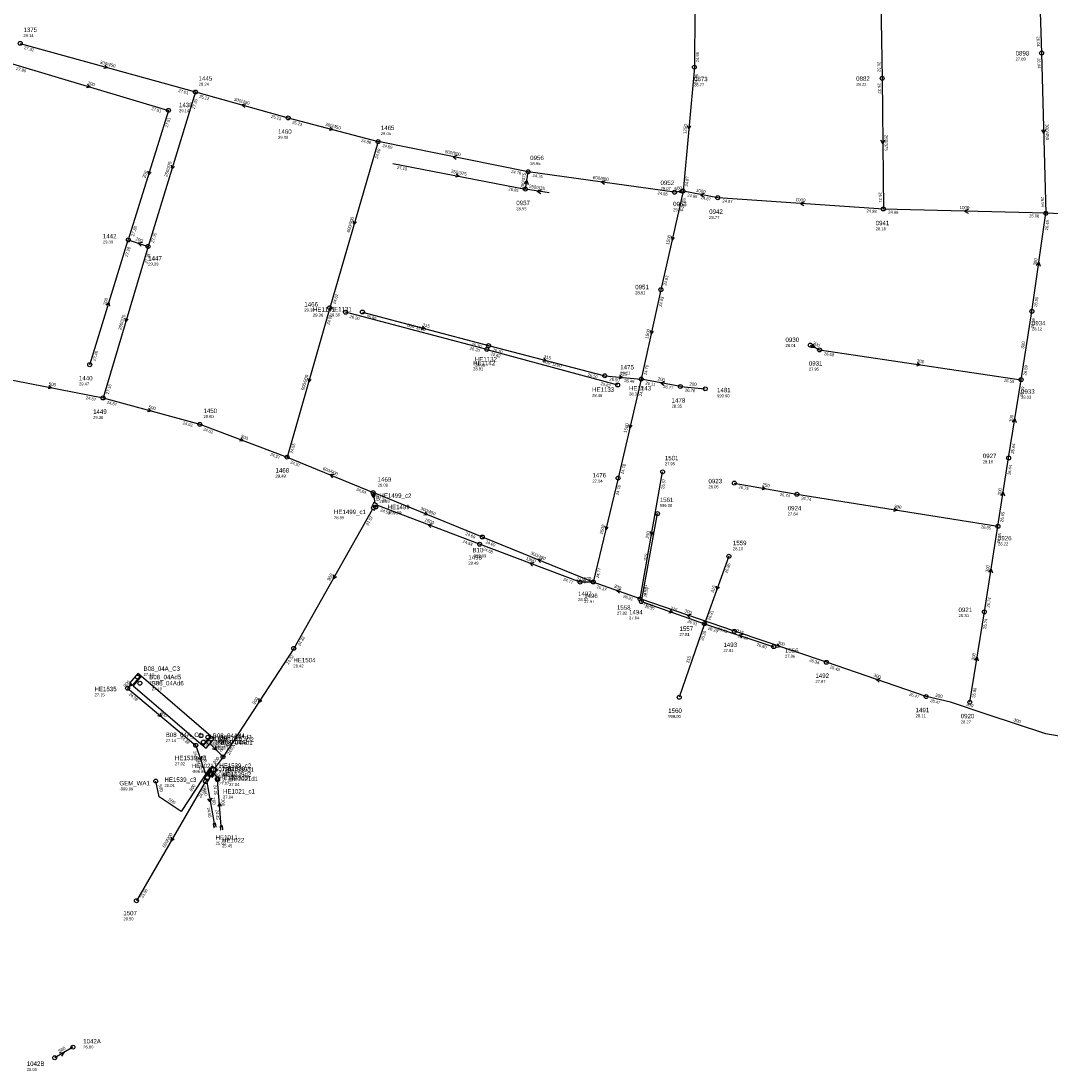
# Model space of a CAD drawing. Header units: metres. Extents: x 179992 to 198392, y 351761 to 369438.
# Tile 132 of 194: x 190426 to 190844, y 361538 to 361965. Entities that reach past the tile are written whole.
import ezdxf

# ---------------------------------------------------------------- set-up
doc = ezdxf.new("R2010")
doc.units = ezdxf.units.M

msp = doc.modelspace()

# ---------------------------------------------------------------- linework, layer by layer
at = {"layer": 'B-WE-RI-DRAINAGE-DRAIN_BETON_500', "linetype": 'Continuous'}
msp.add_lwpolyline([(190446.814, 361548.168), (190439.392, 361543.848)], dxfattribs=at)
at = {"layer": 'B-WE-RI-DRAINAGE-RIOOLPUT_INSPECTIEPUT'}
for centre in [(190446.81, 361548.17), (190439.39, 361543.85)]:
    msp.add_circle(centre, 0.8, dxfattribs=at)
at = {"layer": 'B-WE-RI-DRAINAGE_STROMINGSRICHTING'}
msp.add_lwpolyline([(190441.36, 361545.9), (190443.1, 361546.01), (190442.15, 361544.55)], dxfattribs=at)
at = {"layer": 'B-WE-RI-GWA-POMPPUT'}
msp.add_circle((190480.47, 361656.26), 0.8, dxfattribs=at)
at = {"layer": 'B-WE-RI-GWA-RIOOLLEIDING', "linetype": 'Continuous'}
for points in [[(190693.61, 361816.57), (190677.69, 361819.57)], [(190693.61, 361816.57), (190703.74, 361815.63)], [(190677.21, 361730.31), (190686.38, 361781.89)], [(190677.75, 361729.21), (190684.31, 361764.93)], [(190713.31, 361747.6), (190703.38, 361720.22)], [(190677.75, 361729.21), (190703.38, 361720.22)], [(190703.38, 361720.22), (190731.55, 361710.87)]]:
    msp.add_lwpolyline(points, dxfattribs=at)
at = {"layer": 'B-WE-RI-GWA-RIOOLLEIDING_BETON_1500', "linetype": 'Continuous'}
for points in [[(190694.7, 361895.94), (190685.71, 361855.9)], [(190685.71, 361855.9), (190677.69, 361819.57)], [(190677.69, 361819.57), (190668.31, 361779.35)], [(190668.31, 361779.35), (190658.22, 361737.14)]]:
    msp.add_lwpolyline(points, dxfattribs=at)
at = {"layer": 'B-WE-RI-GWA-RIOOLLEIDING_BETON_300', "linetype": 'Continuous'}
for points in [[(190836.45, 361847.11), (190842.11, 361886.94)], [(190832.04, 361819.34), (190836.45, 361847.11)], [(190746.37, 361833.39), (190750.16, 361831.43)], [(190750.16, 361831.43), (190832.04, 361819.34)], [(190826.98, 361787.53), (190832.04, 361819.34)], [(190822.65, 361759.77), (190826.98, 361787.53)], [(190740.94, 361772.78), (190822.65, 361759.77)], [(190817.12, 361725.01), (190822.65, 361759.77)], [(190715.55, 361717.11), (190677.21, 361730.31)], [(190811.23, 361688.31), (190817.12, 361725.01)], [(190752.92, 361704.52), (190715.55, 361717.11)], [(190793.47, 361690.62), (190752.92, 361704.52)]]:
    msp.add_lwpolyline(points, dxfattribs=at)
at = {"layer": 'B-WE-RI-GWA-RIOOLLEIDING_BETON_375', "linetype": 'Continuous'}
for points in [[(190496.57, 361936.22), (190477.31, 361873.46)], [(190576.81, 361907.219), (190630.666, 361896.777)], [(190630.666, 361896.777), (190631.77, 361903.82)], [(190640.3, 361895.192), (190630.666, 361896.777)], [(190477.31, 361873.46), (190459.03, 361811.92)]]:
    msp.add_lwpolyline(points, dxfattribs=at)
at = {"layer": 'B-WE-RI-GWA-RIOOLLEIDING_BETON_450', "linetype": 'Continuous'}
for points in [[(190838.72, 362002.38), (190840.39, 361952.03)], [(190425.37, 361955.99), (190496.57, 361936.22)], [(190840.39, 361952.03), (190842.11, 361886.94)], [(190496.57, 361936.22), (190534.26, 361925.69)], [(190534.26, 361925.69), (190570.81, 361916.06)]]:
    msp.add_lwpolyline(points, dxfattribs=at)
at = {"layer": 'B-WE-RI-GWA-RIOOLLEIDING_BETON_500', "linetype": 'Continuous'}
for points in [[(190417.5, 361820.05), (190459.03, 361811.92)], [(190498.36, 361801.21), (190533.8, 361787.86)]]:
    msp.add_lwpolyline(points, dxfattribs=at)
at = {"layer": 'B-WE-RI-GWA-RIOOLLEIDING_BETON_600', "linetype": 'Continuous'}
msp.add_lwpolyline([(190694.7, 361895.94), (190691.24, 361895.49)], dxfattribs=at)
at = {"layer": 'B-WE-RI-GWA-RIOOLLEIDING_BETON_700', "linetype": 'Continuous'}
for points in [[(190504.385, 361658.884), (190505.065, 361657.928)], [(190501.027, 361656.637), (190504.183, 361639.024)], [(190507.089, 361637.981), (190505.555, 361656.775)]]:
    msp.add_lwpolyline(points, dxfattribs=at)
at = {"layer": 'B-WE-RI-GWA-RIOOLLEIDING_BETON_900', "linetype": 'Continuous'}
for points in [[(190570.81, 361916.06), (190551.17, 361848.57)], [(190691.24, 361895.49), (190631.77, 361903.82)], [(190551.17, 361848.57), (190533.8, 361787.86)], [(190533.8, 361787.86), (190568.749, 361773.49)], [(190470.519, 361695.716), (190469, 361694)], [(190469, 361694), (190496.693, 361670.787)], [(190496.693, 361670.787), (190500.832, 361658.758)], [(190502.469, 361658.612), (190502.301, 361658.395)]]:
    msp.add_lwpolyline(points, dxfattribs=at)
at = {"layer": 'B-WE-RI-GWA-RIOOLLEIDING_GVK_1000', "linetype": 'Continuous'}
for points in [[(190708.79, 361893.27), (190694.7, 361895.94)], [(190776.09, 361888.68), (190708.79, 361893.27)], [(190842.11, 361886.94), (190776.09, 361888.68)], [(190502.52, 361671.463), (190507.79, 361666.12)]]:
    msp.add_lwpolyline(points, dxfattribs=at)
at = {"layer": 'B-WE-RI-GWA-RIOOLLEIDING_GVK_1250', "linetype": 'Continuous'}
for points in [[(190699.59, 361993), (190699.32, 361946.31)], [(190699.32, 361946.31), (190694.7, 361895.94)]]:
    msp.add_lwpolyline(points, dxfattribs=at)
at = {"layer": 'B-WE-RI-GWA-RIOOLLEIDING_GVK_1500', "linetype": 'Continuous'}
for points in [[(190612.05, 361752.5), (190570.324, 361768.347)], [(190652.87, 361737.08), (190612.05, 361752.5)], [(190658.22, 361737.14), (190652.87, 361737.08)]]:
    msp.add_lwpolyline(points, dxfattribs=at)
at = {"layer": 'B-WE-RI-GWA-RIOOLLEIDING_GVK_300', "linetype": 'Continuous'}
for points in [[(190677.21, 361730.31), (190658.22, 361737.14)], [(190881.02, 361668.68), (190842.05, 361675.43), (190818.24, 361683.37), (190803.42, 361688.39), (190793.47, 361690.62)]]:
    msp.add_lwpolyline(points, dxfattribs=at)
at = {"layer": 'B-WE-RI-GWA-RIOOLLEIDING_GVK_375', "linetype": 'Continuous'}
for points in [[(190774.59, 361996.7), (190775.61, 361941.75)], [(190775.61, 361941.75), (190776.09, 361888.68)]]:
    msp.add_lwpolyline(points, dxfattribs=at)
at = {"layer": 'B-WE-RI-GWA-RIOOLLEIDING_GVK_500', "linetype": 'Continuous'}
msp.add_lwpolyline([(190459.03, 361811.92), (190498.36, 361801.21)], dxfattribs=at)
at = {"layer": 'B-WE-RI-GWA-RIOOLLEIDING_GVK_800', "linetype": 'Continuous'}
for points in [[(190909.54, 361884.05), (190842.11, 361886.94)], [(190568.749, 361773.49), (190569.484, 361769.237)]]:
    msp.add_lwpolyline(points, dxfattribs=at)
at = {"layer": 'B-WE-RI-GWA-RIOOLLEIDING_GVK_900', "linetype": 'Continuous'}
for points in [[(190631.77, 361903.82), (190570.81, 361916.06)], [(190568.536, 361766.728), (190536.54, 361710.2)], [(190536.54, 361710.2), (190507.79, 361666.12)], [(190507.79, 361666.12), (190504.564, 361661.748)]]:
    msp.add_lwpolyline(points, dxfattribs=at)
at = {"layer": 'B-WE-RI-GWA-RIOOLLEIDING_PVC_200', "linetype": 'Continuous'}
for points in [[(190422.18, 361947.6), (190485.61, 361928.77)], [(190485.61, 361928.77), (190469.3, 361876.14)], [(190453.61, 361825.43), (190469.3, 361876.14)], [(190469.3, 361876.14), (190477.31, 361873.46)]]:
    msp.add_lwpolyline(points, dxfattribs=at)
at = {"layer": 'B-WE-RI-GWA-RIOOLLEIDING_PVC_250', "linetype": 'Continuous'}
msp.add_lwpolyline([(190715.52, 361777.32), (190740.94, 361772.78)], dxfattribs=at)
at = {"layer": 'B-WE-RI-GWA-RIOOLLEIDING_PVC_500', "linetype": 'Continuous'}
msp.add_lwpolyline([(190502.714, 361661.563), (190502.41, 361661.713), (190490.743, 361643.963), (190481.854, 361649.841), (190480.469, 361656.257)], dxfattribs=at)
at = {"layer": 'B-WE-RI-GWA-RIOOLPUT_INSPECTIEPUT', "linetype": 'Continuous'}
for points in [[(190567.925, 361767.022), (190569.375, 361766.346), (190569.883, 361767.434), (190568.432, 361768.11), (190567.925, 361767.022)], [(190500.169, 361657.314), (190501.728, 361656.414), (190502.728, 361658.146), (190501.254, 361659.059), (190500.169, 361657.314)], [(190502.869, 361658.349), (190503.801, 361659.858), (190502.953, 361660.388), (190502.007, 361658.871), (190502.869, 361658.349)], [(190505.039, 361656.724), (190506.034, 361656.828), (190505.929, 361657.823), (190504.935, 361657.718), (190505.039, 361656.724)], [(190504.096, 361637.444), (190504.274, 361637.501), (190503.92, 361638.785), (190504.543, 361638.945), (190504.877, 361637.655), (190505.062, 361637.703), (190504.674, 361639.151), (190503.708, 361638.893), (190504.096, 361637.444)], [(190506.717, 361636.455), (190506.883, 361636.467), (190506.77, 361637.808), (190507.42, 361637.867), (190507.564, 361636.526), (190507.713, 361636.543), (190507.582, 361638.037), (190506.586, 361637.95), (190506.717, 361636.455)]]:
    msp.add_lwpolyline(points, dxfattribs=at)
at = {"layer": 'B-WE-RI-GWA-RIOOLPUT_INSPECTIEPUT'}
for centre in [(190425.37, 361955.99), (190840.39, 361952.03), (190699.32, 361946.31), (190775.61, 361941.75), (190496.57, 361936.22), (190485.61, 361928.77), (190534.26, 361925.69), (190570.81, 361916.06), (190631.77, 361903.82), (190630.67, 361896.78), (190691.24, 361895.49), (190694.7, 361895.94), (190708.79, 361893.27), (190776.09, 361888.68), (190842.11, 361886.94), (190469.3, 361876.14), (190477.31, 361873.46), (190685.71, 361855.9), (190551.17, 361848.57), (190836.45, 361847.11), (190746.37, 361833.39), (190750.16, 361831.43), (190453.61, 361825.43), (190677.69, 361819.57), (190693.61, 361816.57), (190703.74, 361815.63), (190832.04, 361819.34), (190459.03, 361811.92), (190498.36, 361801.21), (190533.8, 361787.86), (190826.98, 361787.53), (190686.38, 361781.89), (190668.31, 361779.35), (190715.52, 361777.32), (190568.75, 361773.49), (190740.94, 361772.78), (190684.31, 361764.93), (190822.65, 361759.77), (190612.05, 361752.5), (190713.31, 361747.6), (190652.87, 361737.08), (190658.22, 361737.14), (190677.21, 361730.31), (190677.75, 361729.21), (190817.12, 361725.01), (190703.38, 361720.22), (190715.55, 361717.11), (190536.54, 361710.2), (190731.55, 361710.87), (190752.92, 361704.52), (190469, 361694), (190793.47, 361690.62), (190811.23, 361688.31), (190496.69, 361670.79), (190507.79, 361666.12)]:
    msp.add_circle(centre, 0.8, dxfattribs=at)
at = {"layer": 'B-WE-RI-GWA-RIOOLPUT_OVERSTORTPUT', "linetype": 'Continuous'}
for points in [[(190568.55, 361768.324), (190570, 361767.648), (190570.507, 361768.735), (190569.057, 361769.411), (190568.55, 361768.324)], [(190469.94, 361696.173), (190471.074, 361695.191), (190474.349, 361698.968), (190473.216, 361699.951), (190469.94, 361696.173)], [(190499.749, 361670.595), (190500.887, 361669.618), (190504.21, 361673.395), (190503.069, 361674.372), (190499.749, 361670.595)], [(190503.566, 361657.922), (190505.42, 361661.007), (190503.192, 361662.346), (190501.338, 361659.261), (190501.878, 361658.941), (190502.9, 361660.574), (190504.009, 361659.891), (190503.017, 361658.237), (190503.566, 361657.922)]]:
    msp.add_lwpolyline(points, dxfattribs=at)
at = {"layer": 'B-WE-RI-GWA-RIOOLPUT_OVERSTORTPUT'}
msp.add_circle((190505.55, 361656.78), 0.8, dxfattribs=at)
at = {"layer": 'B-WE-RI-GWA_STROMINGSRICHTING'}
for points in [[(190459.78, 361947.18), (190460.97, 361946.1), (190459.39, 361945.8)], [(190452.72, 361939.29), (190453.89, 361938.18), (190452.31, 361937.9)], [(190517, 361931.26), (190515.42, 361930.95), (190516.61, 361929.87)], [(190551.33, 361921.94), (190552.54, 361920.88), (190550.96, 361920.55)], [(190696.42, 361922.62), (190697.01, 361921.12), (190697.86, 361922.49)], [(190841.93, 361920.94), (190841.25, 361919.48), (190840.49, 361920.91)], [(190776.56, 361916.66), (190775.85, 361915.21), (190775.12, 361916.65)], [(190602.84, 361910.36), (190601.29, 361909.94), (190602.56, 361908.95)], [(190486.67, 361906.43), (190486.94, 361904.84), (190488.05, 361906.01)], [(190477.19, 361904.04), (190477.45, 361902.46), (190478.57, 361903.62)], [(190602.46, 361902.98), (190603.74, 361902), (190602.19, 361901.57)], [(190630.21, 361898.88), (190631.22, 361900.3), (190631.75, 361898.64)], [(190663.03, 361900.17), (190661.51, 361899.66), (190662.83, 361898.74)], [(190637.15, 361896.5), (190635.48, 361895.98), (190636.9, 361894.96)], [(190694.42, 361896.69), (190692.97, 361895.71), (190694.62, 361895.14)], [(190703.29, 361895.04), (190701.74, 361894.6), (190703.03, 361893.63)], [(190743.93, 361891.6), (190742.44, 361890.97), (190743.83, 361890.16)], [(190810.56, 361888.49), (190809.1, 361887.81), (190810.52, 361887.05)], [(190560.7, 361883.9), (190560.99, 361882.32), (190562.08, 361883.5)], [(190689.82, 361877.48), (190690.21, 361875.92), (190691.22, 361877.17)], [(190475.03, 361875.04), (190473.3, 361874.8), (190474.54, 361873.57)], [(190838.36, 361865.7), (190839.28, 361867.03), (190839.79, 361865.5)], [(190460.34, 361849.62), (190461.45, 361850.79), (190461.72, 361849.2)], [(190467.89, 361844.28), (190468.17, 361842.69), (190469.27, 361843.87)], [(190681.31, 361839.3), (190681.7, 361837.73), (190682.71, 361838.99)], [(190747.24, 361833.82), (190748.27, 361832.41), (190746.52, 361832.43)], [(190789.78, 361826.31), (190791.1, 361825.39), (190789.57, 361824.88)], [(190436.99, 361816.97), (190438.27, 361815.98), (190436.71, 361815.56)], [(190542.19, 361819.8), (190542.48, 361818.21), (190543.57, 361819.4)], [(190687.2, 361818.51), (190685.65, 361818.07), (190686.93, 361817.1)], [(190477.49, 361807.64), (190478.7, 361806.57), (190477.12, 361806.25)], [(190672.63, 361801.03), (190673, 361799.46), (190674.03, 361800.7)], [(190828.57, 361802.13), (190829.51, 361803.44), (190829.99, 361801.9)], [(190514.99, 361795.72), (190516.08, 361794.54), (190514.48, 361794.37)], [(190552.88, 361780.79), (190551.27, 361780.67), (190552.33, 361779.46)], [(190726.94, 361776.01), (190728.23, 361775.05), (190726.69, 361774.59)], [(190823.88, 361772.34), (190824.82, 361773.65), (190825.3, 361772.12)], [(190569.62, 361773.03), (190569.12, 361771.36), (190568.08, 361772.77)], [(190780.49, 361767.21), (190781.79, 361766.28), (190780.26, 361765.79)], [(190592.79, 361760.59), (190591.19, 361760.42), (190592.28, 361759.24)], [(190662.9, 361759.81), (190663.27, 361758.24), (190664.3, 361759.48)], [(190681.34, 361757.64), (190681.79, 361756.1), (190682.76, 361757.39)], [(190634.06, 361744.95), (190632.46, 361744.79), (190633.55, 361743.61)], [(190552.62, 361740.07), (190552.54, 361738.46), (190553.87, 361739.36)], [(190818.95, 361741.08), (190819.89, 361742.39), (190820.37, 361740.85)], [(190708.16, 361735.51), (190708.35, 361733.91), (190709.51, 361735.02)], [(190669.31, 361733.92), (190667.71, 361733.72), (190668.83, 361732.56)], [(190689.44, 361725.87), (190690.57, 361724.71), (190688.97, 361724.51)], [(190697.98, 361723.92), (190696.38, 361723.71), (190697.51, 361722.56)], [(190719.06, 361715.77), (190717.46, 361715.54), (190718.6, 361714.41)], [(190733.1, 361711.96), (190734.23, 361710.82), (190732.64, 361710.59)], [(190813.24, 361705.35), (190814.17, 361706.66), (190814.66, 361705.12)], [(190774.79, 361697.78), (190773.2, 361697.57), (190774.32, 361696.42)], [(190470.21, 361696.54), (190469.76, 361694.86), (190471.38, 361695.51)], [(190522.35, 361689.76), (190522.17, 361688.16), (190523.55, 361688.97)], [(190482.21, 361683.87), (190482.85, 361682.39), (190481.28, 361682.77)], [(190504.61, 361670.45), (190505.15, 361668.79), (190503.5, 361669.35)], [(190498.97, 361666.37), (190498.76, 361664.77), (190497.61, 361665.9)], [(190503.06, 361649.37), (190502.6, 361647.83), (190501.64, 361649.12)], [(190507.16, 361646), (190506.32, 361647.38), (190505.72, 361645.88)]]:
    msp.add_lwpolyline(points, dxfattribs=at)
at = {"layer": 'B-WE-RI-HWA-RIOOLLEIDING', "linetype": 'Continuous'}
msp.add_lwpolyline([(190703.38, 361720.22), (190693.14, 361690.31)], dxfattribs=at)
at = {"layer": 'B-WE-RI-HWA-RIOOLPUT_INSPECTIEPUT'}
msp.add_circle((190693.14, 361690.31), 0.8, dxfattribs=at)
at = {"layer": 'B-WE-RI-POMPPUT', "linetype": 'Continuous'}
msp.add_lwpolyline([(190471.285, 361695.017), (190499.563, 361670.754), (190502.884, 361674.531), (190474.567, 361698.843), (190471.285, 361695.017)], dxfattribs=at)
at = {"layer": 'B-WE-RI-RIOOLLEIDING_BETON_450', "linetype": 'Continuous'}
for points in [[(190613.154, 361755.421), (190568.749, 361773.49)], [(190658.22, 361737.14), (190613.154, 361755.421)]]:
    msp.add_lwpolyline(points, dxfattribs=at)
at = {"layer": 'B-WE-RI-RIOOLLEIDING_BETON_900', "linetype": 'Continuous'}
msp.add_lwpolyline([(190500.631, 361656.076), (190472.613, 361607.667)], dxfattribs=at)
at = {"layer": 'B-WE-RI-RIOOLPUT_INSPECTIEPUT'}
for centre in [(190613.15, 361755.42), (190473.01, 361698.54), (190474.01, 361696.03), (190498.82, 361674.72), (190499.82, 361672.12), (190501.62, 361674.11), (190502.01, 361671.99), (190501.43, 361657.69), (190502.7, 361659.03), (190503.82, 361660.93), (190500.63, 361656.08), (190505.47, 361657.2), (190472.61, 361607.67)]:
    msp.add_circle(centre, 0.8, dxfattribs=at)
at = {"layer": 'B-WE-RI-RIOOLPUT_OVERSTORTPUT'}
msp.add_circle((190569.85, 361767.61), 0.8, dxfattribs=at)
at = {"layer": 'B-WE-RI-SWA-RIOOLLEIDING_PE_1200', "linetype": 'Continuous'}
for points in [[(190614.977, 361831.63), (190557.604, 361846.743)], [(190614.977, 361831.63), (190668.123, 361817.193)]]:
    msp.add_lwpolyline(points, dxfattribs=at)
at = {"layer": 'B-WE-RI-SWA-RIOOLPUT_INSPECTIEPUT'}
for centre in [(190557.6, 361846.74), (190614.98, 361831.63), (190668.12, 361817.19)]:
    msp.add_circle(centre, 0.8, dxfattribs=at)
at = {"layer": 'B-WE-RI-VWA-RIOOLLEIDING_PVC_315', "linetype": 'Continuous'}
for points in [[(190564.414, 361846.836), (190615.661, 361833.185)], [(190615.661, 361833.185), (190662.897, 361820.933)], [(190662.897, 361820.933), (190677.69, 361819.57)]]:
    msp.add_lwpolyline(points, dxfattribs=at)
at = {"layer": 'B-WE-RI-VWA-RIOOLPUT_INSPECTIEPUT'}
for centre in [(190564.41, 361846.84), (190615.66, 361833.18), (190662.9, 361820.93)]:
    msp.add_circle(centre, 0.8, dxfattribs=at)
at = {"layer": 'B-WE-RI-VWA_STROMINGSRICHTING'}
for points in [[(190588.83, 361841.08), (190590.04, 361840.01), (190588.46, 361839.69)], [(190638.07, 361828.12), (190639.28, 361827.06), (190637.7, 361826.72)], [(190668.93, 361821.1), (190670.29, 361820.25), (190668.79, 361819.67)]]:
    msp.add_lwpolyline(points, dxfattribs=at)
at = {"layer": 'B-WE-RI_STROMINGSRICHTING'}
for points in [[(190589.89, 361765.67), (190590.95, 361764.46), (190589.35, 361764.33)], [(190637.29, 361746.41), (190635.69, 361746.28), (190636.75, 361745.07)], [(190486.72, 361633.48), (190486.62, 361631.87), (190487.97, 361632.76)]]:
    msp.add_lwpolyline(points, dxfattribs=at)

# ---------------------------------------------------------------- texts
at = {"layer": 'B-WE-RI-DRAINAGE_AFM'}
msp.add_text('500', height=1.3, rotation=30.2, dxfattribs=at).set_placement((190441.37, 361545.89))
at = {"layer": 'B-WE-RI-DRAINAGE_PUTDEKSELNIVEAU'}
for p in [(190450.97, 361547.63), (190428.04, 361538.51)]:
    msp.add_text('26.00', height=1.2, dxfattribs=at).set_placement(p)
at = {"layer": 'B-WE-RI-DRAINAGE_PUTNUMMER'}
for s, p in [('1042A', (190450.97, 361549.67)), ('1042B', (190428.04, 361540.55))]:
    msp.add_text(s, height=1.8, dxfattribs=at).set_placement(p)
at = {"layer": 'B-WE-RI-GWA_AFM'}
for s, rotation, p in [('300/450', -15.52, (190457.68, 361947.81)), ('200', -16.53, (190452.61, 361939.37)), ('300/450', -15.61, (190512.13, 361932.69)), ('300/450', -14.76, (190549.21, 361922.57)), ('1250', 84.76, (190696.05, 361919.13)), ('300/450', -88.49, (190841.94, 361923.15)), ('250/375', -89.48, (190776.59, 361918.85)), ('600/900', -11.35, (190597.89, 361911.42)), ('250/375', 72.94, (190485.13, 361901.6)), ('200', 72.78, (190476.24, 361901.2)), ('250/375', -10.97, (190600.3, 361903.45)), ('250/375', 81.09, (190629.89, 361896.84)), ('600/900', -7.97, (190658, 361900.93)), ('250/375', -9.34, (190632.02, 361897.36)), ('600', 7.41, (190691.32, 361896.3)), ('1000', -10.73, (190699.85, 361895.74)), ('1000', -3.9, (190740.41, 361891.9)), ('1000', -1.51, (190807.04, 361888.65)), ('600/900', 73.77, (190559.22, 361879.03)), ('200', -18.5, (190472.08, 361876.05)), ('1500', 77.35, (190688.99, 361874.05)), ('300', 81.91, (190838.29, 361865.61)), ('200', 72.81, (190460.24, 361849.51)), ('250/375', 73.46, (190466.39, 361839.41)), ('1500', 77.55, (190680.49, 361835.89)), ('300', -27.35, (190747.23, 361833.82)), ('300', 80.98, (190833.23, 361831.81)), ('300', -8.4, (190789.66, 361826.37)), ('600/900', 74.03, (190540.73, 361814.93)), ('500', -11.08, (190436.88, 361817.08)), ('200', -10.67, (190684.27, 361819.11)), ('200', -5.3, (190697.2, 361817.03)), ('500', -15.23, (190477.39, 361807.72)), ('300', 80.96, (190828.5, 361802.03)), ('1500', 76.87, (190671.77, 361797.61)), ('500', -20.64, (190514.9, 361795.82)), ('600/900', -22.35, (190548.22, 361782.78)), ('250', -10.13, (190726.84, 361776.11)), ('300', 81.13, (190823.81, 361772.25)), ('800', -80.2, (190569.61, 361773.04)), ('300', -9.05, (190780.37, 361767.3)), ('1500', -20.8, (190589.53, 361761.92)), ('1500', 76.56, (190662.02, 361756.4)), ('250', 79.92, (190680.76, 361754.7)), ('315', 79.59, (190679.98, 361745.67)), ('1500', -20.69, (190630.78, 361746.26)), ('300', 80.96, (190818.87, 361740.97)), ('900', 60.49, (190551.09, 361737.51)), ('1500', 0.64, (190653.46, 361737.87)), ('300', -19.78, (190666.51, 361734.98)), ('315', 70.07, (190707.08, 361732.7)), ('315', -19.33, (190689.35, 361725.99)), ('300', -19, (190695.16, 361724.96)), ('315', -18.36, (190716.23, 361716.77)), ('300', -18.62, (190733, 361712.05)), ('300', 80.88, (190813.15, 361705.25)), ('900', 48.48, (190468.15, 361694.2)), ('300', -18.92, (190771.97, 361698.8)), ('900', 56.89, (190520.66, 361687.27)), ('300', -12.63, (190797.09, 361690.6)), ('900', -39.97, (190482.14, 361684)), ('300', -18.71, (190809.59, 361687.11)), ('300', -18.44, (190828.9, 361680.65)), ('1000', -45.39, (190504.26, 361670.8)), ('900', -71.01, (190499, 361666.5)), ('900', 53.58, (190504.62, 361663.15)), ('500', -77.82, (190481.59, 361654.76)), ('500', 56.68, (190495.07, 361651.96)), ('500', -33.48, (190485.43, 361648.43)), ('700', -79.84, (190503.1, 361649.51)), ('700', -85.33, (190506.98, 361649))]:
    msp.add_text(s, height=1.3, rotation=rotation, dxfattribs=at).set_placement(p)
at = {"layer": 'B-WE-RI-GWA_BOB'}
for s, rotation, p in [('26.04', -88.1, (190838.37, 361958.77)), ('27.32', -15.52, (190426.82, 361953.72)), ('24.96', 89.67, (190701.13, 361948.3)), ('26.04', -88.49, (190838.64, 361949.98)), ('27.80', -16.53, (190423.59, 361945.31)), ('26.32', -88.94, (190773.68, 361948.52)), ('24.96', 84.76, (190700.49, 361939.37)), ('27.01', -15.52, (190489.54, 361936.3)), ('26.32', -89.48, (190773.83, 361939.73)), ('27.39', 72.94, (190496.3, 361929.19)), ('25.12', -15.61, (190498.01, 361933.95)), ('27.51', -16.53, (190478.58, 361928.98)), ('27.51', 72.78, (190485.32, 361921.74)), ('25.23', -15.61, (190527.23, 361925.79)), ('25.23', -14.76, (190535.74, 361923.44)), ('24.88', -14.76, (190563.78, 361916.05)), ('24.69', -11.35, (190572.42, 361913.9)), ('24.69', 73.77, (190570.64, 361909.03)), ('27.10', -10.97, (190578.43, 361905.07)), ('24.76', -11.35, (190624.75, 361903.39)), ('24.76', -7.97, (190633.5, 361901.76)), ('24.87', 84.76, (190696.68, 361897.77)), ('26.95', -10.97, (190623.65, 361896.3)), ('24.86', -7.97, (190684.26, 361894.65)), ('24.85', -10.73, (190696.33, 361893.8)), ('24.87', -10.73, (190701.77, 361892.77)), ('26.21', -89.48, (190774.23, 361895.46)), ('25.94', -88.49, (190840.13, 361893.69)), ('24.85', 77.35, (190694.97, 361888.91)), ('24.87', -3.9, (190710.66, 361891.34)), ('24.98', -3.9, (190769.18, 361887.35)), ('24.98', -1.51, (190778.04, 361886.83)), ('25.08', -1.51, (190835.26, 361885.32)), ('27.28', 72.78, (190471.61, 361877.52)), ('26.49', 81.91, (190842.94, 361879.95)), ('27.35', 72.94, (190479.62, 361874.84)), ('27.28', 72.81, (190469.01, 361869.11)), ('27.35', 73.46, (190477.1, 361866.43)), ('24.83', 77.35, (190687.9, 361857.46)), ('24.62', 73.77, (190553.46, 361849.99)), ('24.83', 77.55, (190686, 361848.87)), ('26.59', 81.91, (190838.51, 361848.84)), ('24.62', 74.03, (190551.03, 361841.54)), ('26.59', 80.98, (190837.16, 361840.11)), ('27.45', 72.81, (190455.92, 361826.81)), ('26.68', -8.4, (190751.88, 361829.36)), ('24.79', 77.55, (190679.88, 361821.13)), ('26.59', 80.98, (190834.13, 361821.03)), ('27.16', 73.46, (190461.32, 361813.32)), ('24.79', 76.87, (190677.9, 361812.54)), ('26.11', -10.67, (190679.32, 361817.43)), ('26.77', -10.67, (190686.59, 361816.06)), ('26.59', -8.4, (190825.05, 361818.55)), ('26.59', 80.96, (190832.75, 361812.34)), ('24.67', -11.08, (190452.01, 361811.46)), ('26.76', -5.3, (190695.44, 361814.59)), ('24.67', -15.23, (190460.49, 361809.66)), ('24.62', -15.23, (190491.33, 361801.26)), ('24.62', -20.64, (190499.6, 361798.82)), ('24.55', 74.03, (190536.08, 361789.29)), ('26.64', 80.96, (190829.07, 361789.22)), ('24.57', -20.64, (190526.8, 361788.57)), ('24.57', -22.35, (190534.97, 361785.43)), ('24.78', 76.87, (190670.52, 361780.89)), ('26.64', 81.13, (190827.71, 361780.53)), ('26.57', 79.92, (190686.96, 361774.88)), ('24.63', -22.35, (190561.78, 361774.41)), ('24.78', 76.56, (190668.48, 361772.32)), ('26.75', -10.13, (190717.17, 361775.2)), ('26.74', -10.13, (190733.93, 361772.2)), ('26.74', -9.05, (190742.63, 361770.69)), ('24.59', -20.8, (190571.55, 361765.95)), ('26.65', 81.13, (190824.74, 361761.47)), ('24.57', 60.49, (190566.75, 361759.92)), ('26.65', -9.05, (190815.65, 361759.06)), ('26.65', 80.96, (190823.36, 361752.77)), ('24.68', -20.8, (190605.05, 361753.23)), ('24.68', -20.69, (190613.28, 361750.11)), ('26.86', 70.07, (190712.68, 361740.59)), ('24.77', 76.56, (190660.44, 361738.67)), ('24.77', -20.69, (190645.87, 361737.8)), ('26.17', -19.78, (190659.49, 361734.77)), ('26.41', 79.92, (190679.33, 361731.96)), ('26.32', -19.78, (190670.2, 361730.92)), ('26.59', 79.59, (190679.88, 361730.85)), ('26.35', -19, (190678.52, 361727.96)), ('26.57', -19.33, (190679.04, 361726.85)), ('26.74', 80.96, (190819.21, 361726.7)), ('26.31', 70.07, (190705.75, 361721.49)), ('26.31', -19.33, (190696.37, 361720.77)), ('26.29', -18.36, (190704.71, 361717.88)), ('26.45', -19, (190708.53, 361717.62)), ('26.74', 80.88, (190817.82, 361718.01)), ('24.32', 60.49, (190539.09, 361711.05)), ('26.46', -18.62, (190716.87, 361714.77)), ('26.60', -18.36, (190724.53, 361711.3)), ('24.32', 56.89, (190534.33, 361703.52)), ('26.34', -18.62, (190745.9, 361704.99)), ('26.43', -18.92, (190754.23, 361702.17)), ('26.80', 80.88, (190813.32, 361690)), ('24.98', -39.97, (190469.38, 361691.34)), ('26.47', -18.92, (190786.45, 361691.12)), ('26.47', -12.63, (190795.03, 361688.43)), ('24.88', -39.97, (190490.33, 361673.78)), ('24.88', -71.01, (190495.64, 361668.31)), ('24.07', 56.89, (190510.39, 361666.81)), ('24.82', -71.01, (190496.92, 361664.6)), ('24.60', -79.84, (190499.61, 361654.35)), ('24.25', -85.33, (190503.92, 361654.64)), ('24.55', -79.84, (190501.21, 361645.4)), ('24.45', -85.33, (190504.74, 361644.61))]:
    msp.add_text(s, height=1.2, rotation=rotation, dxfattribs=at).set_placement(p)
at = {"layer": 'B-WE-RI-GWA_PUTDEKSELNIVEAU'}
for s, p in [('29.34', (190426.69, 361958.56)), ('27.89', (190829.83, 361949.01)), ('29.24', (190497.89, 361938.79)), ('28.77', (190699.15, 361938.57)), ('28.22', (190765.05, 361938.73)), ('29.14', (190489.89, 361928.01)), ('29.05', (190571.89, 361918.7)), ('29.08', (190530.14, 361917.21)), ('28.95', (190632.6, 361906.51)), ('29.07', (190685.55, 361896.39)), ('28.95', (190626.95, 361888.21)), ('29.04', (190690.66, 361887.79)), ('28.77', (190705.33, 361884.67)), ('28.18', (190772.96, 361880.05)), ('29.39', (190458.97, 361874.68)), ('29.39', (190477.39, 361865.72)), ('28.51', (190675.27, 361854.04)), ('29.30', (190540.82, 361847.03)), ('28.12', (190836.45, 361839.37)), ('28.01', (190736.33, 361832.63)), ('28.21', (190669.18, 361821.46)), ('27.95', (190745.8, 361823.02)), ('29.47', (190449.25, 361817.02)), ('999.00', (190708.51, 361812.19)), ('28.23', (190832.04, 361811.6)), ('28.35', (190690.06, 361807.98)), ('29.36', (190454.99, 361803.42)), ('29.80', (190499.84, 361803.74)), ('28.16', (190816.49, 361785.42)), ('27.95', (190687.3, 361784.56)), ('29.49', (190529.12, 361779.57)), ('27.94', (190657.89, 361777.57)), ('29.09', (190570.62, 361775.87)), ('28.05', (190705.03, 361775.21)), ('28.99', (190571.33, 361769.31)), ('999.00', (190685.23, 361767.6)), ('27.84', (190737.23, 361764.21)), ('28.99', (190552.87, 361762.68)), ('28.22', (190822.65, 361752.03)), ('28.10', (190714.95, 361750.07)), ('28.49', (190607.45, 361744.18)), ('28.02', (190652.04, 361729.41)), ('27.97', (190654.51, 361728.57)), ('27.82', (190667.83, 361723.87)), ('27.84', (190672.77, 361721.93)), ('28.30', (190806.63, 361722.9)), ('27.81', (190693.27, 361715.25)), ('27.81', (190711.11, 361708.73)), ('27.86', (190736.09, 361706.37)), ('28.42', (190536.37, 361702.46)), ('27.14', (190475.51, 361699.01)), ('27.87', (190748.48, 361696.14)), ('27.15', (190455.57, 361690.73)), ('28.11', (190789.19, 361682.19)), ('28.27', (190807.52, 361679.74)), ('27.14', (190484.51, 361672.14)), ('27.18', (190500.58, 361670.67)), ('27.02', (190488.25, 361662.72)), ('-999.99', (190495.06, 361659.52)), ('27.02', (190506.26, 361659.59)), ('27.04', (190507.71, 361658.38)), ('26.04', (190483.99, 361653.9)), ('-999.99', (190465.66, 361652.48)), ('27.04', (190507.78, 361649.18)), ('25.65', (190504.77, 361630.42)), ('25.45', (190507.42, 361629.35))]:
    msp.add_text(s, height=1.2, dxfattribs=at).set_placement(p)
at = {"layer": 'B-WE-RI-GWA_PUTNUMMER'}
for s, p in [('1375', (190426.69, 361960.6)), ('0898', (190829.83, 361951.05)), ('1445', (190497.89, 361940.83)), ('0873', (190699.15, 361940.61)), ('0882', (190765.05, 361940.77)), ('1438', (190489.89, 361930.05)), ('1460', (190530.14, 361919.25)), ('1465', (190571.89, 361920.74)), ('0956', (190632.6, 361908.55)), ('0952', (190685.55, 361898.43)), ('0957', (190626.95, 361890.25)), ('0953', (190690.66, 361889.83)), ('0942', (190705.33, 361886.71)), ('0941', (190772.96, 361882.09)), ('1442', (190458.97, 361876.72)), ('1447', (190477.39, 361867.76)), ('0951', (190675.27, 361856.08)), ('1466', (190540.82, 361849.07)), ('0934', (190836.45, 361841.41)), ('0930', (190736.33, 361834.67)), ('1475', (190669.18, 361823.5)), ('0931', (190745.8, 361825.06)), ('1440', (190449.25, 361819.06)), ('1481', (190708.51, 361814.23)), ('0933', (190832.04, 361813.64)), ('1478', (190690.06, 361810.02)), ('1449', (190454.99, 361805.46)), ('1450', (190499.84, 361805.78)), ('1501', (190687.3, 361786.6)), ('0927', (190816.49, 361787.46)), ('1468', (190529.12, 361781.61)), ('1469', (190570.62, 361777.91)), ('1476', (190657.89, 361779.61)), ('0923', (190705.03, 361777.25)), ('HE1499_c2', (190571.33, 361771.35)), ('1561', (190685.23, 361769.64)), ('HE1499_c1', (190552.87, 361764.72)), ('0924', (190737.23, 361766.25)), ('1559', (190714.95, 361752.11)), ('0926', (190822.65, 361754.07)), ('1498', (190607.45, 361746.22)), ('1497', (190652.04, 361731.45)), ('1496', (190654.51, 361730.61)), ('1558', (190667.83, 361725.91)), ('0921', (190806.63, 361724.94)), ('1494', (190672.77, 361723.97)), ('1557', (190693.27, 361717.29)), ('1493', (190711.11, 361710.77)), ('1556', (190736.09, 361708.41)), ('HE1504', (190536.37, 361704.5)), ('B08_04A_C3', (190475.51, 361701.05)), ('1492', (190748.48, 361698.18)), ('HE1535', (190455.57, 361692.77)), ('1491', (190789.19, 361684.23)), ('0920', (190807.52, 361681.78)), ('B08_04A_C1', (190484.51, 361674.18)), ('HE1536', (190500.58, 361672.71)), ('HE1539_c1', (190488.25, 361664.76)), ('HE1021T', (190495.06, 361661.56)), ('HE1539_c2', (190506.26, 361661.63)), ('HE1530', (190507.71, 361660.42)), ('GEM_WA1', (190465.66, 361654.52)), ('HE1539_c3', (190483.99, 361655.94)), ('HE1021_c1', (190507.78, 361651.22)), ('HE1011', (190504.77, 361632.46)), ('HE1022', (190507.42, 361631.39))]:
    msp.add_text(s, height=1.8, dxfattribs=at).set_placement(p)
at = {"layer": 'B-WE-RI-HWA_AFM'}
msp.add_text('315', height=1.3, rotation=71.1, dxfattribs=at).set_placement((190697.03, 361704.03))
at = {"layer": 'B-WE-RI-HWA_BOB'}
msp.add_text('26.29', height=1.2, rotation=71.1, dxfattribs=at).set_placement((190702.88, 361713.2))
at = {"layer": 'B-WE-RI-HWA_PUTDEKSELNIVEAU'}
msp.add_text('999.00', height=1.2, dxfattribs=at).set_placement((190688.7, 361681.93))
at = {"layer": 'B-WE-RI-HWA_PUTNUMMER'}
msp.add_text('1560', height=1.8, dxfattribs=at).set_placement((190688.7, 361683.97))
at = {"layer": 'B-WE-RI-SWA_AFM'}
for rotation, p in [(-14.76, (190582.48, 361841)), (-15.2, (190637.74, 361826.25))]:
    msp.add_text('600*1200', height=1.3, rotation=rotation, dxfattribs=at).set_placement(p)
at = {"layer": 'B-WE-RI-SWA_BOB'}
for s, rotation, p in [('26.20', -14.76, (190559.08, 361844.49)), ('26.20', -14.76, (190607.94, 361831.62)), ('25.62', -15.2, (190616.44, 361829.37)), ('25.62', -15.2, (190661.09, 361817.24))]:
    msp.add_text(s, height=1.2, rotation=rotation, dxfattribs=at).set_placement(p)
at = {"layer": 'B-WE-RI-SWA_PUTDEKSELNIVEAU'}
for s, p in [('29.36', (190544.31, 361844.96)), ('28.91', (190609.41, 361823.15)), ('28.32', (190672.74, 361812.93))]:
    msp.add_text(s, height=1.2, dxfattribs=at).set_placement(p)
at = {"layer": 'B-WE-RI-SWA_PUTNUMMER'}
for s, p in [('HE1141', (190544.31, 361847)), ('HE1142', (190609.41, 361825.19)), ('HE1143', (190672.74, 361814.97))]:
    msp.add_text(s, height=1.8, dxfattribs=at).set_placement(p)
at = {"layer": 'B-WE-RI-VWA_AFM'}
for rotation, p in [(-14.92, (190588.73, 361841.16)), (-14.54, (190637.96, 361828.22)), (-5.26, (190668.82, 361821.18))]:
    msp.add_text('315', height=1.3, rotation=rotation, dxfattribs=at).set_placement(p)
at = {"layer": 'B-WE-RI-VWA_BOB'}
for s, rotation, p in [('26.90', -14.92, (190565.88, 361844.58)), ('26.70', -14.92, (190608.63, 361833.2)), ('26.70', -14.54, (190617.15, 361830.94)), ('26.50', -14.54, (190655.86, 361820.9)), ('26.50', -5.26, (190664.72, 361818.96)), ('26.46', -5.26, (190670.75, 361818.4))]:
    msp.add_text(s, height=1.2, rotation=rotation, dxfattribs=at).set_placement(p)
at = {"layer": 'B-WE-RI-VWA_PUTDEKSELNIVEAU'}
for s, p in [('29.38', (190551.12, 361845.06)), ('28.91', (190610.1, 361824.71)), ('28.46', (190657.74, 361812.37))]:
    msp.add_text(s, height=1.2, dxfattribs=at).set_placement(p)
at = {"layer": 'B-WE-RI-VWA_PUTNUMMER'}
for s, p in [('HE1131', (190551.12, 361847.1)), ('HE1132', (190610.1, 361826.75)), ('HE1133', (190657.74, 361814.41))]:
    msp.add_text(s, height=1.8, dxfattribs=at).set_placement(p)
at = {"layer": 'B-WE-RI_AFM'}
for s, rotation, p in [('300/450', -22.14, (190587.87, 361766.57)), ('300/450', -22.08, (190632.61, 361748.38)), ('600/900', 59.94, (190484.12, 361629.11))]:
    msp.add_text(s, height=1.3, rotation=rotation, dxfattribs=at).set_placement(p)
at = {"layer": 'B-WE-RI_BOB'}
for s, rotation, p in [('24.70', -22.14, (190569.92, 361771.07)), ('24.69', -22.14, (190606.18, 361756.32)), ('24.69', -22.08, (190614.33, 361753)), ('24.79', -22.08, (190651.24, 361738.03)), ('24.09', 59.94, (190498.78, 361649.29)), ('23.90', 59.94, (190475.17, 361608.5))]:
    msp.add_text(s, height=1.2, rotation=rotation, dxfattribs=at).set_placement(p)
at = {"layer": 'B-WE-RI_PUTDEKSELNIVEAU'}
for s, p in [('-999.99', (190574.65, 361764.67)), ('-999.99', (190609.12, 361747.16)), ('27.10', (190477.81, 361695.6)), ('27.10', (190478.81, 361693.09)), ('27.10', (190503.62, 361671.78)), ('27.14', (190505.53, 361670.16)), ('27.10', (190506.42, 361671.17)), ('27.10', (190504.62, 361669.18)), ('27.10', (190506.81, 361669.05)), ('-999.99', (190503.1, 361658.15)), ('27.02', (190508.62, 361657.99)), ('27.02', (190506.23, 361654.75)), ('27.02', (190507.5, 361656.09)), ('27.04', (190510.27, 361654.26)), ('26.50', (190467.26, 361599.71))]:
    msp.add_text(s, height=1.2, dxfattribs=at).set_placement(p)
at = {"layer": 'B-WE-RI_PUTNUMMER'}
for s, p in [('HE1499', (190574.65, 361766.71)), ('B10', (190609.12, 361749.2)), ('B08_04Ad5', (190477.81, 361697.64)), ('B08_04Ad6', (190478.81, 361695.13)), ('B08_04Ad4', (190503.62, 361673.82)), ('B08_04Ad2', (190504.62, 361671.22)), ('B08_04A_C2', (190505.53, 361672.2)), ('B08_04Ad3', (190506.42, 361673.21)), ('B08_04Ad1', (190506.81, 361671.09)), ('1507SM', (190503.1, 361660.19)), ('HE1539d3', (190506.23, 361656.79)), ('HE1539d2', (190507.5, 361658.13)), ('HE1539d1', (190508.62, 361660.03)), ('HE1021d1', (190510.27, 361656.3)), ('1507', (190467.26, 361601.75))]:
    msp.add_text(s, height=1.8, dxfattribs=at).set_placement(p)

doc.saveas('drawing.dxf')
